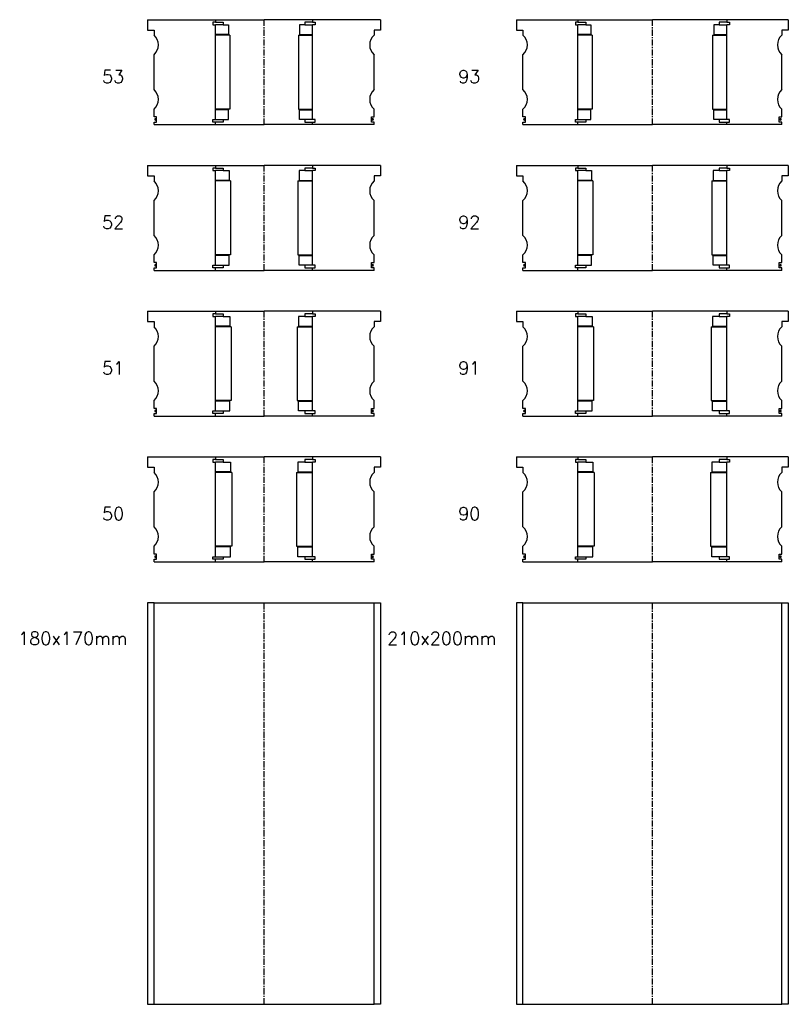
# Model space of a CAD drawing. Extents: x -2018 to 705, y -3434 to 10376.
# Tile 18 of 50: x 111 to 705, y -58 to 701. Entities that reach past the tile are written whole.
import ezdxf

# ---------------------------------------------------------------- set-up
doc = ezdxf.new("R2010")
doc.units = 0
doc.header["$LTSCALE"] = 0.15
doc.linetypes.add('CENTER', pattern=[50.8, 31.75, -6.35, 6.35, -6.35])
doc.layers.get('0').update_dxf_attribs({"linetype": 'CONTINUOUS'})
doc.layers.add('CENTER', color=9, linetype='CENTER')
doc.styles.add('ROMANS', font='romans')

# ---------------------------------------------------------------- blocks, each defined once
blk = doc.blocks.new('6S093210T')
for p, q in [((-105, 40.5), (-57.5, 40.5)), ((-105, 40.5), (-105, 32.5)), ((-57.5, 38.5), (-59.5, 38.5)), ((-59.5, 38.5), (-59.5, 36.5)), ((-57.5, 40.5), (0, 40.5)), ((-57.5, 40.5), (-57.5, 38.5)), ((-57.5, 38.5), (-51.5, 38.5)), ((-51.5, 38.5), (-51.5, 36.5)), ((57.5, 40.5), (0, 40.5)), ((57.5, 38.5), (51.5, 38.5)), ((51.5, 38.5), (51.5, 36.5)), ((57.5, 40.5), (57.5, 38.5)), ((105, 40.5), (57.5, 40.5)), ((57.5, 38.5), (59.5, 38.5)), ((59.5, 38.5), (59.5, 36.5)), ((105, 40.5), (105, 32.5)), ((-105, 32.5), (-100, 32.5)), ((-100, 32.5), (-100, 28.5)), ((-59.5, 36.5), (-57.5, 36.5)), ((-57.5, -36.5), (-57.5, 36.5)), ((-51.5, 36.5), (-57.5, 36.5)), ((-51.5, 36.5), (-47.5, 36.5)), ((-47.5, 36.5), (-47.5, 29)), ((51.5, 36.5), (47.5, 36.5)), ((47.5, 36.5), (47.5, 29)), ((51.5, 36.5), (57.5, 36.5)), ((59.5, 36.5), (57.5, 36.5)), ((57.5, -36.5), (57.5, 36.5)), ((100, 32.5), (100, 28.5)), ((105, 32.5), (100, 32.5)), ((-47.5, 29), (-57.5, 29)), ((-46.5, 28.5), (-57.5, 28.5)), ((-46.5, 28.5), (-46.5, -28.5)), ((46.5, 28.5), (46.5, -28.5)), ((46.5, 28.5), (57.5, 28.5)), ((47.5, 29), (57.5, 29)), ((-100, -13.5), (-100, 13.5)), ((100, -13.5), (100, 13.5)), ((-100, -34.5), (-100, -28.5)), ((-46.5, -28.5), (-57.5, -28.5)), ((-47.5, -29), (-57.5, -29)), ((-47.5, -36.5), (-47.5, -29)), ((46.5, -28.5), (57.5, -28.5)), ((47.5, -36.5), (47.5, -29)), ((47.5, -29), (57.5, -29)), ((100, -34.5), (100, -28.5)), ((-98, -34.5), (-100, -34.5)), ((-98, -38.5), (-98, -34.5)), ((-59.5, -38.5), (-59.5, -36.5)), ((-59.5, -36.5), (-57.5, -36.5)), ((-57.5, -36.5), (-51.5, -36.5)), ((-51.5, -36.5), (-51.5, -38.5)), ((-51.5, -36.5), (-47.5, -36.5)), ((51.5, -36.5), (47.5, -36.5)), ((57.5, -36.5), (51.5, -36.5)), ((51.5, -36.5), (51.5, -38.5)), ((59.5, -36.5), (57.5, -36.5)), ((59.5, -38.5), (59.5, -36.5)), ((98, -38.5), (98, -34.5)), ((98, -34.5), (100, -34.5)), ((-100, -40.5), (-100, -38.5)), ((-100, -38.5), (-98, -38.5)), ((-100, -40.5), (-57.5, -40.5)), ((-57.5, -38.5), (-59.5, -38.5)), ((-57.5, -40.5), (-57.5, -38.5)), ((-51.5, -38.5), (-57.5, -38.5)), ((-57.5, -40.5), (0, -40.5)), ((57.5, -40.5), (0, -40.5)), ((51.5, -38.5), (57.5, -38.5)), ((57.5, -40.5), (57.5, -38.5)), ((57.5, -38.5), (59.5, -38.5)), ((100, -40.5), (57.5, -40.5)), ((100, -38.5), (98, -38.5)), ((100, -40.5), (100, -38.5))]:
    blk.add_line(p, q)
for centre, radius, start, end in [((-106.61, 21), 10, 311.40962, 48.59038), ((106.61, 21), 10, 131.40962, 228.59038), ((-106.61, -21), 10, 311.40962, 48.59038), ((106.61, -21), 10, 131.40962, 228.59038), ((-98.98, -36.52), 0.525, 0, 180), ((-98.98, -36.52), 0.525, 180, 0), ((98.98, -36.52), 0.525, 0, 180), ((98.98, -36.52), 0.525, 180, 0)]:
    blk.add_arc(centre, radius, start, end)
at = {"layer": 'CENTER'}
blk.add_line((0, -40.5), (0, 40.5), dxfattribs=at)
blk = doc.blocks.new('6S092210T')
for p, q in [((-105, 40.5), (-57.5, 40.5)), ((-105, 40.5), (-105, 32.5)), ((-57.5, 38.5), (-59.5, 38.5)), ((-59.5, 38.5), (-59.5, 36.5)), ((-57.5, 40.5), (0, 40.5)), ((-57.5, 40.5), (-57.5, 38.5)), ((-57.5, 38.5), (-51.5, 38.5)), ((-51.5, 38.5), (-51.5, 36.5)), ((57.5, 40.5), (0, 40.5)), ((57.5, 38.5), (51.5, 38.5)), ((51.5, 38.5), (51.5, 36.5)), ((57.5, 40.5), (57.5, 38.5)), ((105, 40.5), (57.5, 40.5)), ((57.5, 38.5), (59.5, 38.5)), ((59.5, 38.5), (59.5, 36.5)), ((105, 40.5), (105, 32.5)), ((-105, 32.5), (-100, 32.5)), ((-100, 32.5), (-100, 28.5)), ((-59.5, 36.5), (-57.5, 36.5)), ((-57.5, -36.5), (-57.5, 36.5)), ((-51.5, 36.5), (-57.5, 36.5)), ((-51.5, 36.5), (-47, 36.5)), ((-47, 36.5), (-47, 29)), ((51.5, 36.5), (47, 36.5)), ((47, 36.5), (47, 29)), ((51.5, 36.5), (57.5, 36.5)), ((59.5, 36.5), (57.5, 36.5)), ((57.5, -36.5), (57.5, 36.5)), ((100, 32.5), (100, 28.5)), ((105, 32.5), (100, 32.5)), ((-47, 29), (-57.5, 29)), ((-46, 28.5), (-57.5, 28.5)), ((-46, 28.5), (-46, -28.5)), ((46, 28.5), (46, -28.5)), ((46, 28.5), (57.5, 28.5)), ((47, 29), (57.5, 29)), ((-100, -13.5), (-100, 13.5)), ((100, -13.5), (100, 13.5)), ((-100, -34.5), (-100, -28.5)), ((-46, -28.5), (-57.5, -28.5)), ((-47, -29), (-57.5, -29)), ((-47, -36.5), (-47, -29)), ((46, -28.5), (57.5, -28.5)), ((47, -36.5), (47, -29)), ((47, -29), (57.5, -29)), ((100, -34.5), (100, -28.5)), ((-98, -34.5), (-100, -34.5)), ((-98, -38.5), (-98, -34.5)), ((-59.5, -38.5), (-59.5, -36.5)), ((-59.5, -36.5), (-57.5, -36.5)), ((-57.5, -36.5), (-51.5, -36.5)), ((-51.5, -36.5), (-51.5, -38.5)), ((-51.5, -36.5), (-47, -36.5)), ((51.5, -36.5), (47, -36.5)), ((57.5, -36.5), (51.5, -36.5)), ((51.5, -36.5), (51.5, -38.5)), ((59.5, -36.5), (57.5, -36.5)), ((59.5, -38.5), (59.5, -36.5)), ((98, -38.5), (98, -34.5)), ((98, -34.5), (100, -34.5)), ((-100, -40.5), (-100, -38.5)), ((-100, -38.5), (-98, -38.5)), ((-100, -40.5), (-57.5, -40.5)), ((-57.5, -38.5), (-59.5, -38.5)), ((-57.5, -40.5), (-57.5, -38.5)), ((-51.5, -38.5), (-57.5, -38.5)), ((-57.5, -40.5), (0, -40.5)), ((57.5, -40.5), (0, -40.5)), ((51.5, -38.5), (57.5, -38.5)), ((57.5, -40.5), (57.5, -38.5)), ((57.5, -38.5), (59.5, -38.5)), ((100, -40.5), (57.5, -40.5)), ((100, -38.5), (98, -38.5)), ((100, -40.5), (100, -38.5))]:
    blk.add_line(p, q)
for centre, radius, start, end in [((-106.61, 21), 10, 311.40962, 48.59038), ((106.61, 21), 10, 131.40962, 228.59038), ((-106.61, -21), 10, 311.40962, 48.59038), ((106.61, -21), 10, 131.40962, 228.59038), ((-98.98, -36.52), 0.525, 0, 180), ((-98.98, -36.52), 0.525, 180, 0), ((98.98, -36.52), 0.525, 0, 180), ((98.98, -36.52), 0.525, 180, 0)]:
    blk.add_arc(centre, radius, start, end)
at = {"layer": 'CENTER'}
blk.add_line((0, -40.5), (0, 40.5), dxfattribs=at)
blk = doc.blocks.new('6S091210T')
for p, q in [((-105, 40.5), (-57.5, 40.5)), ((-105, 40.5), (-105, 32.5)), ((-57.5, 38.5), (-59.5, 38.5)), ((-59.5, 38.5), (-59.5, 36.5)), ((-57.5, 40.5), (0, 40.5)), ((-57.5, 40.5), (-57.5, 38.5)), ((-57.5, 38.5), (-51.5, 38.5)), ((-51.5, 38.5), (-51.5, 36.5)), ((57.5, 40.5), (0, 40.5)), ((57.5, 38.5), (51.5, 38.5)), ((51.5, 38.5), (51.5, 36.5)), ((57.5, 40.5), (57.5, 38.5)), ((105, 40.5), (57.5, 40.5)), ((57.5, 38.5), (59.5, 38.5)), ((59.5, 38.5), (59.5, 36.5)), ((105, 40.5), (105, 32.5)), ((-105, 32.5), (-100, 32.5)), ((-100, 32.5), (-100, 28.5)), ((-59.5, 36.5), (-57.5, 36.5)), ((-57.5, -36.5), (-57.5, 36.5)), ((-51.5, 36.5), (-57.5, 36.5)), ((-51.5, 36.5), (-46.5, 36.5)), ((-46.5, 36.5), (-46.5, 29)), ((51.5, 36.5), (46.5, 36.5)), ((46.5, 36.5), (46.5, 29)), ((51.5, 36.5), (57.5, 36.5)), ((59.5, 36.5), (57.5, 36.5)), ((57.5, -36.5), (57.5, 36.5)), ((100, 32.5), (100, 28.5)), ((105, 32.5), (100, 32.5)), ((-46.5, 29), (-57.5, 29)), ((-45.5, 28.5), (-57.5, 28.5)), ((-45.5, 28.5), (-45.5, -28.5)), ((45.5, 28.5), (45.5, -28.5)), ((45.5, 28.5), (57.5, 28.5)), ((46.5, 29), (57.5, 29)), ((-100, -13.5), (-100, 13.5)), ((100, -13.5), (100, 13.5)), ((-100, -34.5), (-100, -28.5)), ((-45.5, -28.5), (-57.5, -28.5)), ((-46.5, -29), (-57.5, -29)), ((-46.5, -36.5), (-46.5, -29)), ((45.5, -28.5), (57.5, -28.5)), ((46.5, -36.5), (46.5, -29)), ((46.5, -29), (57.5, -29)), ((100, -34.5), (100, -28.5)), ((-98, -34.5), (-100, -34.5)), ((-98, -38.5), (-98, -34.5)), ((-59.5, -38.5), (-59.5, -36.5)), ((-59.5, -36.5), (-57.5, -36.5)), ((-57.5, -36.5), (-51.5, -36.5)), ((-51.5, -36.5), (-51.5, -38.5)), ((-51.5, -36.5), (-46.5, -36.5)), ((51.5, -36.5), (46.5, -36.5)), ((57.5, -36.5), (51.5, -36.5)), ((51.5, -36.5), (51.5, -38.5)), ((59.5, -36.5), (57.5, -36.5)), ((59.5, -38.5), (59.5, -36.5)), ((98, -38.5), (98, -34.5)), ((98, -34.5), (100, -34.5)), ((-100, -40.5), (-100, -38.5)), ((-100, -38.5), (-98, -38.5)), ((-100, -40.5), (-57.5, -40.5)), ((-57.5, -38.5), (-59.5, -38.5)), ((-57.5, -40.5), (-57.5, -38.5)), ((-51.5, -38.5), (-57.5, -38.5)), ((-57.5, -40.5), (0, -40.5)), ((57.5, -40.5), (0, -40.5)), ((51.5, -38.5), (57.5, -38.5)), ((57.5, -40.5), (57.5, -38.5)), ((57.5, -38.5), (59.5, -38.5)), ((100, -40.5), (57.5, -40.5)), ((100, -38.5), (98, -38.5)), ((100, -40.5), (100, -38.5))]:
    blk.add_line(p, q)
for centre, radius, start, end in [((-106.61, 21), 10, 311.40962, 48.59038), ((106.61, 21), 10, 131.40962, 228.59038), ((-106.61, -21), 10, 311.40962, 48.59038), ((106.61, -21), 10, 131.40962, 228.59038), ((-98.98, -36.52), 0.525, 0, 180), ((-98.98, -36.52), 0.525, 180, 0), ((98.98, -36.52), 0.525, 0, 180), ((98.98, -36.52), 0.525, 180, 0)]:
    blk.add_arc(centre, radius, start, end)
at = {"layer": 'CENTER'}
blk.add_line((0, -40.5), (0, 40.5), dxfattribs=at)
blk = doc.blocks.new('6S090210T')
for p, q in [((-105, 40.5), (-57.5, 40.5)), ((-105, 40.5), (-105, 32.5)), ((-57.5, 38.5), (-59.5, 38.5)), ((-59.5, 38.5), (-59.5, 36.5)), ((-57.5, 40.5), (0, 40.5)), ((-57.5, 40.5), (-57.5, 38.5)), ((-57.5, 38.5), (-51.5, 38.5)), ((-51.5, 38.5), (-51.5, 36.5)), ((57.5, 40.5), (0, 40.5)), ((57.5, 38.5), (51.5, 38.5)), ((51.5, 38.5), (51.5, 36.5)), ((57.5, 40.5), (57.5, 38.5)), ((105, 40.5), (57.5, 40.5)), ((57.5, 38.5), (59.5, 38.5)), ((59.5, 38.5), (59.5, 36.5)), ((105, 40.5), (105, 32.5)), ((-105, 32.5), (-100, 32.5)), ((-100, 32.5), (-100, 28.5)), ((-59.5, 36.5), (-57.5, 36.5)), ((-57.5, -36.5), (-57.5, 36.5)), ((-51.5, 36.5), (-57.5, 36.5)), ((-51.5, 36.5), (-46, 36.5)), ((-46, 36.5), (-46, 29)), ((51.5, 36.5), (46, 36.5)), ((46, 36.5), (46, 29)), ((51.5, 36.5), (57.5, 36.5)), ((59.5, 36.5), (57.5, 36.5)), ((57.5, -36.5), (57.5, 36.5)), ((100, 32.5), (100, 28.5)), ((105, 32.5), (100, 32.5)), ((-46, 29), (-57.5, 29)), ((-45, 28.5), (-57.5, 28.5)), ((-45, 28.5), (-45, -28.5)), ((45, 28.5), (45, -28.5)), ((45, 28.5), (57.5, 28.5)), ((46, 29), (57.5, 29)), ((-100, -13.5), (-100, 13.5)), ((100, -13.5), (100, 13.5)), ((-100, -34.5), (-100, -28.5)), ((-45, -28.5), (-57.5, -28.5)), ((-46, -29), (-57.5, -29)), ((-46, -36.5), (-46, -29)), ((45, -28.5), (57.5, -28.5)), ((46, -36.5), (46, -29)), ((46, -29), (57.5, -29)), ((100, -34.5), (100, -28.5)), ((-98, -34.5), (-100, -34.5)), ((-98, -38.5), (-98, -34.5)), ((-59.5, -38.5), (-59.5, -36.5)), ((-59.5, -36.5), (-57.5, -36.5)), ((-57.5, -36.5), (-51.5, -36.5)), ((-51.5, -36.5), (-51.5, -38.5)), ((-51.5, -36.5), (-46, -36.5)), ((51.5, -36.5), (46, -36.5)), ((57.5, -36.5), (51.5, -36.5)), ((51.5, -36.5), (51.5, -38.5)), ((59.5, -36.5), (57.5, -36.5)), ((59.5, -38.5), (59.5, -36.5)), ((98, -38.5), (98, -34.5)), ((98, -34.5), (100, -34.5)), ((-100, -40.5), (-100, -38.5)), ((-100, -38.5), (-98, -38.5)), ((-100, -40.5), (-57.5, -40.5)), ((-57.5, -38.5), (-59.5, -38.5)), ((-57.5, -40.5), (-57.5, -38.5)), ((-51.5, -38.5), (-57.5, -38.5)), ((-57.5, -40.5), (0, -40.5)), ((57.5, -40.5), (0, -40.5)), ((51.5, -38.5), (57.5, -38.5)), ((57.5, -40.5), (57.5, -38.5)), ((57.5, -38.5), (59.5, -38.5)), ((100, -40.5), (57.5, -40.5)), ((100, -38.5), (98, -38.5)), ((100, -40.5), (100, -38.5))]:
    blk.add_line(p, q)
for centre, radius, start, end in [((-106.61, 21), 10, 311.40962, 48.59038), ((106.61, 21), 10, 131.40962, 228.59038), ((-106.61, -21), 10, 311.40962, 48.59038), ((106.61, -21), 10, 131.40962, 228.59038), ((-98.98, -36.52), 0.525, 0, 180), ((-98.98, -36.52), 0.525, 180, 0), ((98.98, -36.52), 0.525, 0, 180), ((98.98, -36.52), 0.525, 180, 0)]:
    blk.add_arc(centre, radius, start, end)
at = {"layer": 'CENTER'}
blk.add_line((0, -40.5), (0, 40.5), dxfattribs=at)
blk = doc.blocks.new('6S053180T')
for p, q in [((-90, 40.5), (-37.5, 40.5)), ((-90, 40.5), (-90, 32.5)), ((-37.5, 38.5), (-39.5, 38.5)), ((-39.5, 38.5), (-39.5, 36.5)), ((-37.5, 40.5), (0, 40.5)), ((-37.5, 40.5), (-37.5, 38.5)), ((-37.5, 38.5), (-31.5, 38.5)), ((-31.5, 38.5), (-31.5, 36.5)), ((37.5, 40.5), (0, 40.5)), ((37.5, 38.5), (31.5, 38.5)), ((31.5, 38.5), (31.5, 36.5)), ((37.5, 40.5), (37.5, 38.5)), ((90, 40.5), (37.5, 40.5)), ((37.5, 38.5), (39.5, 38.5)), ((39.5, 38.5), (39.5, 36.5)), ((90, 40.5), (90, 32.5)), ((-90, 32.5), (-85, 32.5)), ((-85, 32.5), (-85, 28.5)), ((-39.5, 36.5), (-37.5, 36.5)), ((-37.5, -36.5), (-37.5, 36.5)), ((-31.5, 36.5), (-37.5, 36.5)), ((-31.5, 36.5), (-27.5, 36.5)), ((-27.5, 36.5), (-27.5, 29)), ((31.5, 36.5), (27.5, 36.5)), ((27.5, 36.5), (27.5, 29)), ((31.5, 36.5), (37.5, 36.5)), ((39.5, 36.5), (37.5, 36.5)), ((37.5, -36.5), (37.5, 36.5)), ((85, 32.5), (85, 28.5)), ((90, 32.5), (85, 32.5)), ((-27.5, 29), (-37.5, 29)), ((-26.5, 28.5), (-37.5, 28.5)), ((-26.5, 28.5), (-26.5, -28.5)), ((26.5, 28.5), (26.5, -28.5)), ((26.5, 28.5), (37.5, 28.5)), ((27.5, 29), (37.5, 29)), ((-85, -13.5), (-85, 13.5)), ((85, -13.5), (85, 13.5)), ((-85, -34.5), (-85, -28.5)), ((-26.5, -28.5), (-37.5, -28.5)), ((-27.5, -29), (-37.5, -29)), ((-27.5, -36.5), (-27.5, -29)), ((26.5, -28.5), (37.5, -28.5)), ((27.5, -36.5), (27.5, -29)), ((27.5, -29), (37.5, -29)), ((85, -34.5), (85, -28.5)), ((-83, -34.5), (-85, -34.5)), ((-83, -38.5), (-83, -34.5)), ((-39.5, -38.5), (-39.5, -36.5)), ((-39.5, -36.5), (-37.5, -36.5)), ((-37.5, -36.5), (-31.5, -36.5)), ((-31.5, -36.5), (-31.5, -38.5)), ((-31.5, -36.5), (-27.5, -36.5)), ((31.5, -36.5), (27.5, -36.5)), ((37.5, -36.5), (31.5, -36.5)), ((31.5, -36.5), (31.5, -38.5)), ((39.5, -36.5), (37.5, -36.5)), ((39.5, -38.5), (39.5, -36.5)), ((83, -38.5), (83, -34.5)), ((83, -34.5), (85, -34.5)), ((-85, -40.5), (-85, -38.5)), ((-85, -38.5), (-83, -38.5)), ((-85, -40.5), (-37.5, -40.5)), ((-37.5, -38.5), (-39.5, -38.5)), ((-37.5, -40.5), (-37.5, -38.5)), ((-31.5, -38.5), (-37.5, -38.5)), ((-37.5, -40.5), (0, -40.5)), ((37.5, -40.5), (0, -40.5)), ((31.5, -38.5), (37.5, -38.5)), ((37.5, -40.5), (37.5, -38.5)), ((37.5, -38.5), (39.5, -38.5)), ((85, -40.5), (37.5, -40.5)), ((85, -38.5), (83, -38.5)), ((85, -40.5), (85, -38.5))]:
    blk.add_line(p, q)
for centre, radius, start, end in [((-91.61, 21), 10, 311.40962, 48.59038), ((91.61, 21), 10, 131.40962, 228.59038), ((-91.61, -21), 10, 311.40962, 48.59038), ((91.61, -21), 10, 131.40962, 228.59038), ((-83.98, -36.52), 0.525, 0, 180), ((-83.98, -36.52), 0.525, 180, 0), ((83.98, -36.52), 0.525, 0, 180), ((83.98, -36.52), 0.525, 180, 0)]:
    blk.add_arc(centre, radius, start, end)
at = {"layer": 'CENTER'}
blk.add_line((0, -40.5), (0, 40.5), dxfattribs=at)
blk = doc.blocks.new('6S052180T')
for p, q in [((-90, 40.5), (-37.5, 40.5)), ((-90, 40.5), (-90, 32.5)), ((-37.5, 38.5), (-39.5, 38.5)), ((-39.5, 38.5), (-39.5, 36.5)), ((-37.5, 40.5), (0, 40.5)), ((-37.5, 40.5), (-37.5, 38.5)), ((-37.5, 38.5), (-31.5, 38.5)), ((-31.5, 38.5), (-31.5, 36.5)), ((37.5, 40.5), (0, 40.5)), ((37.5, 38.5), (31.5, 38.5)), ((31.5, 38.5), (31.5, 36.5)), ((37.5, 40.5), (37.5, 38.5)), ((90, 40.5), (37.5, 40.5)), ((37.5, 38.5), (39.5, 38.5)), ((39.5, 38.5), (39.5, 36.5)), ((90, 40.5), (90, 32.5)), ((-90, 32.5), (-85, 32.5)), ((-85, 32.5), (-85, 28.5)), ((-39.5, 36.5), (-37.5, 36.5)), ((-37.5, -36.5), (-37.5, 36.5)), ((-31.5, 36.5), (-37.5, 36.5)), ((-31.5, 36.5), (-27, 36.5)), ((-27, 36.5), (-27, 29)), ((31.5, 36.5), (27, 36.5)), ((27, 36.5), (27, 29)), ((31.5, 36.5), (37.5, 36.5)), ((39.5, 36.5), (37.5, 36.5)), ((37.5, -36.5), (37.5, 36.5)), ((85, 32.5), (85, 28.5)), ((90, 32.5), (85, 32.5)), ((-27, 29), (-37.5, 29)), ((-26, 28.5), (-37.5, 28.5)), ((-26, 28.5), (-26, -28.5)), ((26, 28.5), (26, -28.5)), ((26, 28.5), (37.5, 28.5)), ((27, 29), (37.5, 29)), ((-85, -13.5), (-85, 13.5)), ((85, -13.5), (85, 13.5)), ((-85, -34.5), (-85, -28.5)), ((-26, -28.5), (-37.5, -28.5)), ((-27, -29), (-37.5, -29)), ((-27, -36.5), (-27, -29)), ((26, -28.5), (37.5, -28.5)), ((27, -36.5), (27, -29)), ((27, -29), (37.5, -29)), ((85, -34.5), (85, -28.5)), ((-83, -34.5), (-85, -34.5)), ((-83, -38.5), (-83, -34.5)), ((-39.5, -38.5), (-39.5, -36.5)), ((-39.5, -36.5), (-37.5, -36.5)), ((-37.5, -36.5), (-31.5, -36.5)), ((-31.5, -36.5), (-31.5, -38.5)), ((-31.5, -36.5), (-27, -36.5)), ((31.5, -36.5), (27, -36.5)), ((37.5, -36.5), (31.5, -36.5)), ((31.5, -36.5), (31.5, -38.5)), ((39.5, -36.5), (37.5, -36.5)), ((39.5, -38.5), (39.5, -36.5)), ((83, -38.5), (83, -34.5)), ((83, -34.5), (85, -34.5)), ((-85, -40.5), (-85, -38.5)), ((-85, -38.5), (-83, -38.5)), ((-85, -40.5), (-37.5, -40.5)), ((-37.5, -38.5), (-39.5, -38.5)), ((-37.5, -40.5), (-37.5, -38.5)), ((-31.5, -38.5), (-37.5, -38.5)), ((-37.5, -40.5), (0, -40.5)), ((37.5, -40.5), (0, -40.5)), ((31.5, -38.5), (37.5, -38.5)), ((37.5, -40.5), (37.5, -38.5)), ((37.5, -38.5), (39.5, -38.5)), ((85, -40.5), (37.5, -40.5)), ((85, -38.5), (83, -38.5)), ((85, -40.5), (85, -38.5))]:
    blk.add_line(p, q)
for centre, radius, start, end in [((-91.61, 21), 10, 311.40962, 48.59038), ((91.61, 21), 10, 131.40962, 228.59038), ((-91.61, -21), 10, 311.40962, 48.59038), ((91.61, -21), 10, 131.40962, 228.59038), ((-83.98, -36.52), 0.525, 0, 180), ((-83.98, -36.52), 0.525, 180, 0), ((83.98, -36.52), 0.525, 0, 180), ((83.98, -36.52), 0.525, 180, 0)]:
    blk.add_arc(centre, radius, start, end)
at = {"layer": 'CENTER'}
blk.add_line((0, -40.5), (0, 40.5), dxfattribs=at)
blk = doc.blocks.new('6S051180T')
for p, q in [((-90, 40.5), (-37.5, 40.5)), ((-90, 40.5), (-90, 32.5)), ((-37.5, 38.5), (-39.5, 38.5)), ((-39.5, 38.5), (-39.5, 36.5)), ((-37.5, 40.5), (0, 40.5)), ((-37.5, 40.5), (-37.5, 38.5)), ((-37.5, 38.5), (-31.5, 38.5)), ((-31.5, 38.5), (-31.5, 36.5)), ((37.5, 40.5), (0, 40.5)), ((37.5, 38.5), (31.5, 38.5)), ((31.5, 38.5), (31.5, 36.5)), ((37.5, 40.5), (37.5, 38.5)), ((90, 40.5), (37.5, 40.5)), ((37.5, 38.5), (39.5, 38.5)), ((39.5, 38.5), (39.5, 36.5)), ((90, 40.5), (90, 32.5)), ((-90, 32.5), (-85, 32.5)), ((-85, 32.5), (-85, 28.5)), ((-39.5, 36.5), (-37.5, 36.5)), ((-37.5, -36.5), (-37.5, 36.5)), ((-31.5, 36.5), (-37.5, 36.5)), ((-31.5, 36.5), (-26.5, 36.5)), ((-26.5, 36.5), (-26.5, 29)), ((31.5, 36.5), (26.5, 36.5)), ((26.5, 36.5), (26.5, 29)), ((31.5, 36.5), (37.5, 36.5)), ((39.5, 36.5), (37.5, 36.5)), ((37.5, -36.5), (37.5, 36.5)), ((85, 32.5), (85, 28.5)), ((90, 32.5), (85, 32.5)), ((-26.5, 29), (-37.5, 29)), ((-25.5, 28.5), (-37.5, 28.5)), ((-25.5, 28.5), (-25.5, -28.5)), ((25.5, 28.5), (25.5, -28.5)), ((25.5, 28.5), (37.5, 28.5)), ((26.5, 29), (37.5, 29)), ((-85, -13.5), (-85, 13.5)), ((85, -13.5), (85, 13.5)), ((-85, -34.5), (-85, -28.5)), ((-25.5, -28.5), (-37.5, -28.5)), ((-26.5, -29), (-37.5, -29)), ((-26.5, -36.5), (-26.5, -29)), ((25.5, -28.5), (37.5, -28.5)), ((26.5, -36.5), (26.5, -29)), ((26.5, -29), (37.5, -29)), ((85, -34.5), (85, -28.5)), ((-83, -34.5), (-85, -34.5)), ((-83, -38.5), (-83, -34.5)), ((-39.5, -38.5), (-39.5, -36.5)), ((-39.5, -36.5), (-37.5, -36.5)), ((-37.5, -36.5), (-31.5, -36.5)), ((-31.5, -36.5), (-31.5, -38.5)), ((-31.5, -36.5), (-26.5, -36.5)), ((31.5, -36.5), (26.5, -36.5)), ((37.5, -36.5), (31.5, -36.5)), ((31.5, -36.5), (31.5, -38.5)), ((39.5, -36.5), (37.5, -36.5)), ((39.5, -38.5), (39.5, -36.5)), ((83, -38.5), (83, -34.5)), ((83, -34.5), (85, -34.5)), ((-85, -40.5), (-85, -38.5)), ((-85, -38.5), (-83, -38.5)), ((-85, -40.5), (-37.5, -40.5)), ((-37.5, -38.5), (-39.5, -38.5)), ((-37.5, -40.5), (-37.5, -38.5)), ((-31.5, -38.5), (-37.5, -38.5)), ((-37.5, -40.5), (0, -40.5)), ((37.5, -40.5), (0, -40.5)), ((31.5, -38.5), (37.5, -38.5)), ((37.5, -40.5), (37.5, -38.5)), ((37.5, -38.5), (39.5, -38.5)), ((85, -40.5), (37.5, -40.5)), ((85, -38.5), (83, -38.5)), ((85, -40.5), (85, -38.5))]:
    blk.add_line(p, q)
for centre, radius, start, end in [((-91.61, 21), 10, 311.40962, 48.59038), ((91.61, 21), 10, 131.40962, 228.59038), ((-91.61, -21), 10, 311.40962, 48.59038), ((91.61, -21), 10, 131.40962, 228.59038), ((-83.98, -36.52), 0.525, 0, 180), ((-83.98, -36.52), 0.525, 180, 0), ((83.98, -36.52), 0.525, 0, 180), ((83.98, -36.52), 0.525, 180, 0)]:
    blk.add_arc(centre, radius, start, end)
at = {"layer": 'CENTER'}
blk.add_line((0, -40.5), (0, 40.5), dxfattribs=at)
blk = doc.blocks.new('6S050180T')
for p, q in [((-90, 40.5), (-37.5, 40.5)), ((-90, 40.5), (-90, 32.5)), ((-37.5, 38.5), (-39.5, 38.5)), ((-39.5, 38.5), (-39.5, 36.5)), ((-37.5, 40.5), (0, 40.5)), ((-37.5, 40.5), (-37.5, 38.5)), ((-37.5, 38.5), (-31.5, 38.5)), ((-31.5, 38.5), (-31.5, 36.5)), ((37.5, 40.5), (0, 40.5)), ((37.5, 38.5), (31.5, 38.5)), ((31.5, 38.5), (31.5, 36.5)), ((37.5, 40.5), (37.5, 38.5)), ((90, 40.5), (37.5, 40.5)), ((37.5, 38.5), (39.5, 38.5)), ((39.5, 38.5), (39.5, 36.5)), ((90, 40.5), (90, 32.5)), ((-90, 32.5), (-85, 32.5)), ((-85, 32.5), (-85, 28.5)), ((-39.5, 36.5), (-37.5, 36.5)), ((-37.5, -36.5), (-37.5, 36.5)), ((-31.5, 36.5), (-37.5, 36.5)), ((-31.5, 36.5), (-26, 36.5)), ((-26, 36.5), (-26, 29)), ((31.5, 36.5), (26, 36.5)), ((26, 36.5), (26, 29)), ((31.5, 36.5), (37.5, 36.5)), ((39.5, 36.5), (37.5, 36.5)), ((37.5, -36.5), (37.5, 36.5)), ((85, 32.5), (85, 28.5)), ((90, 32.5), (85, 32.5)), ((-26, 29), (-37.5, 29)), ((-25, 28.5), (-37.5, 28.5)), ((-25, 28.5), (-25, -28.5)), ((25, 28.5), (25, -28.5)), ((25, 28.5), (37.5, 28.5)), ((26, 29), (37.5, 29)), ((-85, -13.5), (-85, 13.5)), ((85, -13.5), (85, 13.5)), ((-85, -34.5), (-85, -28.5)), ((-25, -28.5), (-37.5, -28.5)), ((-26, -29), (-37.5, -29)), ((-26, -36.5), (-26, -29)), ((25, -28.5), (37.5, -28.5)), ((26, -36.5), (26, -29)), ((26, -29), (37.5, -29)), ((85, -34.5), (85, -28.5)), ((-83, -34.5), (-85, -34.5)), ((-83, -38.5), (-83, -34.5)), ((-39.5, -38.5), (-39.5, -36.5)), ((-39.5, -36.5), (-37.5, -36.5)), ((-37.5, -36.5), (-31.5, -36.5)), ((-31.5, -36.5), (-31.5, -38.5)), ((-31.5, -36.5), (-26, -36.5)), ((31.5, -36.5), (26, -36.5)), ((37.5, -36.5), (31.5, -36.5)), ((31.5, -36.5), (31.5, -38.5)), ((39.5, -36.5), (37.5, -36.5)), ((39.5, -38.5), (39.5, -36.5)), ((83, -38.5), (83, -34.5)), ((83, -34.5), (85, -34.5)), ((-85, -40.5), (-85, -38.5)), ((-85, -38.5), (-83, -38.5)), ((-85, -40.5), (-37.5, -40.5)), ((-37.5, -38.5), (-39.5, -38.5)), ((-37.5, -40.5), (-37.5, -38.5)), ((-31.5, -38.5), (-37.5, -38.5)), ((-37.5, -40.5), (0, -40.5)), ((37.5, -40.5), (0, -40.5)), ((31.5, -38.5), (37.5, -38.5)), ((37.5, -40.5), (37.5, -38.5)), ((37.5, -38.5), (39.5, -38.5)), ((85, -40.5), (37.5, -40.5)), ((85, -38.5), (83, -38.5)), ((85, -40.5), (85, -38.5))]:
    blk.add_line(p, q)
for centre, radius, start, end in [((-91.61, 21), 10, 311.40962, 48.59038), ((91.61, 21), 10, 131.40962, 228.59038), ((-91.61, -21), 10, 311.40962, 48.59038), ((91.61, -21), 10, 131.40962, 228.59038), ((-83.98, -36.52), 0.525, 0, 180), ((-83.98, -36.52), 0.525, 180, 0), ((83.98, -36.52), 0.525, 0, 180), ((83.98, -36.52), 0.525, 180, 0)]:
    blk.add_arc(centre, radius, start, end)
at = {"layer": 'CENTER'}
blk.add_line((0, -40.5), (0, 40.5), dxfattribs=at)

msp = doc.modelspace()

# ---------------------------------------------------------------- linework, layer by layer
for p, q in [((215, 251.5), (210, 251.5)), ((210, 251.5), (210, -58.5)), ((215, -58.5), (215, 251.5)), ((215, 251.5), (385, 251.5)), ((385, -58.5), (385, 251.5)), ((385, 251.5), (390, 251.5)), ((390, 251.5), (390, -58.5)), ((500, 251.5), (495, 251.5)), ((495, 251.5), (495, -58.5)), ((500, -58.5), (500, 251.5)), ((500, 251.5), (700, 251.5)), ((700, -58.5), (700, 251.5)), ((700, 251.5), (705, 251.5)), ((705, 251.5), (705, -58.5)), ((210, -58.5), (215, -58.5)), ((215, -58.5), (385, -58.5)), ((390, -58.5), (385, -58.5)), ((495, -58.5), (500, -58.5)), ((500, -58.5), (700, -58.5)), ((705, -58.5), (700, -58.5))]:
    msp.add_line(p, q)
at = {"layer": 'CENTER'}
for p, q in [((300, -58.5), (300, 251.5)), ((600, -58.5), (600, 251.5))]:
    msp.add_line(p, q, dxfattribs=at)

# ---------------------------------------------------------------- block references
for name, p in [('6S053180T', (300, 661)), ('6S093210T', (600, 661)), ('6S052180T', (300, 548.5)), ('6S092210T', (600, 548.5)), ('6S051180T', (300, 436)), ('6S091210T', (600, 436)), ('6S050180T', (300, 323.5)), ('6S090210T', (600, 323.5))]:
    msp.add_blockref(name, p)

# ---------------------------------------------------------------- texts
at = {"style": 'ROMANS'}
for s, p in [('53', (174.83, 652.62)), ('93', (449.92, 652.62)), ('52', (174.83, 540.12)), ('92', (449.92, 540.12)), ('51', (174.83, 427.62)), ('91', (449.92, 427.62)), ('50', (174.83, 315.12)), ('90', (449.92, 315.12)), ('180x170mm', (110.01, 218.96)), ('210x200mm', (395.01, 218.96))]:
    msp.add_text(s, height=10, dxfattribs=at).set_placement(p)

doc.saveas('drawing.dxf')
